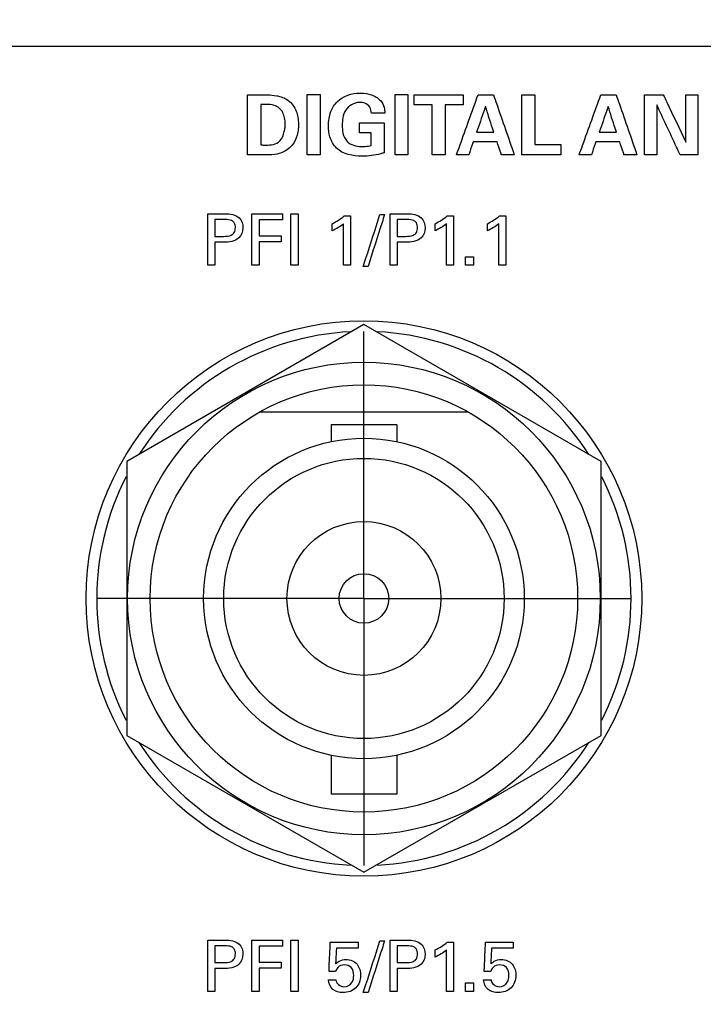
# Model space of a CAD drawing. Header units: inches. Extents: x 0 to 34, y 0 to 22.
# Tile 63 of 100: x 10.9 to 11.7, y 17.7 to 18.8. Entities that reach past the tile are written whole.
import ezdxf

# ---------------------------------------------------------------- set-up
doc = ezdxf.new("R2010")
doc.units = ezdxf.units.IN
doc.header["$LTSCALE"] = 1.87
doc.header["$MEASUREMENT"] = 0
doc.linetypes.add('CENTER', pattern=[0.6, 0.375, -0.075, 0.075, -0.075])
doc.layers.get('0').update_dxf_attribs({"linetype": 'CONTINUOUS'})
for name, color, linetype in [('DATUMCURVES', 7, 'CONTINUOUS'), ('DEFAULT_1', 7, 'CENTER'), ('DIMENSIONS', 7, 'CONTINUOUS')]:
    doc.layers.add(name, color=color, linetype=linetype)
doc.styles.get("Standard").update_dxf_attribs({"font": 'txt', "width": 0.8})
doc.dimstyles.new('DIMSTYLE_1', dxfattribs={"dimtxt": 0.125, "dimasz": 0.18, "dimexe": 0.18, "dimexo": 0.0625, "dimgap": 0.09, "dimtad": 0, "dimtih": 1, "dimtoh": 1, "dimdec": 3, "dimzin": 4, "dimdsep": 46, "dimtxsty": 'STANDARD', "dimblk": '_FILLED', "dimblk1": '_FILLED', "dimblk2": '_FILLED', "dimcen": 0.09, "dimadec": 0, "dimazin": 0, "dimtp": 0.001, "dimtm": 0.001, "dimtfac": 1, "dimtdec": 3, "dimtofl": 0, "dimtmove": 0, "dimatfit": 3, "dimldrblk": '_FILLED', "dimfxl": 1, "dimtolj": 1, "dimtzin": 4, "dimarcsym": 0})

# ---------------------------------------------------------------- blocks, each defined once
blk = doc.blocks.new('_FILLED')
at = {"color": 0, "linetype": 'BYBLOCK'}
blk.add_solid([(0, 0), (-1, 0.1736), (-1, -0.1736)], dxfattribs=at)
blk = doc.blocks.new('*D9')
at = {"layer": 'DIMENSIONS', "color": 2, "linetype": 'CONTINUOUS'}
for p, q in [((12.7516, 19.9293), (8.0757, 19.9293)), ((8.2007, 19.9293), (8.2007, 19.2399)), ((8.2007, 18.1473), (8.2007, 18.9899)), ((10.0541, 18.1473), (8.0757, 18.1473))]:
    blk.add_line(p, q, dxfattribs=at)
at = {"layer": 'DIMENSIONS', "color": 2, "linetype": 'CONTINUOUS', "xscale": 0.18, "yscale": 0.18, "zscale": 0.18}
for p, rotation in [((8.2007, 19.9293), 90), ((8.2007, 18.1473), 270)]:
    blk.add_blockref('_FILLED', p, dxfattribs=dict(at, rotation=rotation))
at = {"layer": 'DIMENSIONS', "color": 2, "linetype": 'CONTINUOUS', "width": 0.8}
for s, p in [('[', (8.3132, 19.0524)), (']', (8.9132, 19.0524)), ('4X ', (7.3882, 19.0524)), ('1.782', (7.6882, 19.0524)), ('45.26', (8.4132, 19.0524))]:
    blk.add_text(s, height=0.125, dxfattribs=at).set_placement(p)
blk = doc.blocks.new('*D19')
at = {"layer": 'DIMENSIONS', "color": 2, "linetype": 'CONTINUOUS'}
for p, q in [((13.0541, 18.5223), (13.0541, 20.6551)), ((14.3524, 17.6723), (14.3524, 20.6551)), ((13.0541, 20.5301), (12.3312, 20.5301)), ((14.3524, 20.5301), (14.7124, 20.5301))]:
    blk.add_line(p, q, dxfattribs=at)
at = {"layer": 'DIMENSIONS', "color": 2, "linetype": 'CONTINUOUS', "xscale": 0.18, "yscale": 0.18, "zscale": 0.18}
blk.add_blockref('_FILLED', (13.0541, 20.5301), dxfattribs=at)
at = {"layer": 'DIMENSIONS', "color": 2, "linetype": 'CONTINUOUS', "xscale": 0.18, "yscale": 0.18, "zscale": 0.18, "rotation": 180}
blk.add_blockref('_FILLED', (14.3524, 20.5301), dxfattribs=at)
at = {"layer": 'DIMENSIONS', "color": 2, "linetype": 'CONTINUOUS', "width": 0.8}
for s, p in [('1.298', (10.9437, 20.4676)), ('[', (11.5687, 20.4676)), ('32.98', (11.6687, 20.4676)), (']', (12.1687, 20.4676))]:
    blk.add_text(s, height=0.125, dxfattribs=at).set_placement(p)

msp = doc.modelspace()

# ---------------------------------------------------------------- linework, layer by layer
at = {"color": 7, "linetype": 'CONTINUOUS'}
for p, q in [((11.3041, 18.4678), (11.0266, 18.3075)), ((11.5816, 18.3075), (11.3041, 18.4678)), ((11.4264, 18.3653), (11.1817, 18.3653)), ((11.2656, 18.3506), (11.2656, 18.3308)), ((11.3426, 18.3506), (11.2656, 18.3506)), ((11.3426, 18.3506), (11.3426, 18.3308)), ((11.0266, 18.3075), (11.0266, 17.9871)), ((11.5816, 17.9871), (11.5816, 18.3075)), ((11.0266, 17.9871), (11.3041, 17.8269)), ((11.3041, 17.8269), (11.5816, 17.9871)), ((11.2656, 17.9638), (11.2656, 17.9181)), ((11.3426, 17.9638), (11.3426, 17.9181)), ((11.3426, 17.9181), (11.2656, 17.9181))]:
    msp.add_line(p, q, dxfattribs=at)
for radius in [0.325, 0.2765, 0.25, 0.1875, 0.164, 0.09, 0.029]:
    msp.add_circle((11.3041, 18.1473), radius, dxfattribs=at)
for start, end in [(92.8821, 147.3645), (32.6355, 87.1179), (152.8684, 207.1316), (332.8684, 27.1316), (212.6355, 267.1179), (272.8821, 327.3645)]:
    msp.add_arc((11.3041, 18.1473), 0.3125, start, end, dxfattribs=at)
at = {"layer": 'DATUMCURVES', "color": 40, "linetype": 'CONTINUOUS'}
for points, knots in [([(9.6655, 18.7938, 0.8645), (9.8614, 18.7938, 0.8645), (11.1147, 18.7938, 0.8645), (12.368, 18.7938, 0.8645), (13.4255, 18.7938, 0.8645)], [0, 0, 0, 0, 0.15625, 1, 1, 1, 1]), ([(11.2378, 18.737, 0.8645), (11.2386, 18.737, 0.8645), (11.2436, 18.737, 0.8645), (11.2487, 18.737, 0.8645), (11.2529, 18.737, 0.8645)], [0, 0, 0, 0, 0.15625, 1, 1, 1, 1]), ([(11.2378, 18.6666, 0.8645), (11.2378, 18.6702, 0.8645), (11.2378, 18.6937, 0.8645), (11.2378, 18.7172, 0.8645), (11.2378, 18.737, 0.8645)], [0, 0, 0, 0, 0.15625, 1, 1, 1, 1]), ([(11.2529, 18.737, 0.8645), (11.2529, 18.7334, 0.8645), (11.2529, 18.7099, 0.8645), (11.2529, 18.6864, 0.8645), (11.2529, 18.6666, 0.8645)], [0, 0, 0, 0, 0.15625, 1, 1, 1, 1]), ([(11.3019, 18.665, 0.8645), (11.2915, 18.665, 0.8645), (11.2736, 18.6681, 0.8645), (11.2637, 18.6867, 0.8645), (11.2621, 18.7017, 0.8645), (11.2641, 18.7166, 0.8645), (11.2748, 18.734, 0.8645), (11.2905, 18.7388, 0.8645), (11.3006, 18.7388, 0.8645), (11.3011, 18.7388, 0.8645)], [0, 0, 0, 0, 0.260057, 0.387063, 0.496267, 0.635151, 0.753393, 0.987594, 1, 1, 1, 1]), ([(11.3011, 18.7388, 0.8645), (11.3051, 18.7387, 0.8645), (11.3132, 18.7374, 0.8645), (11.3234, 18.7315, 0.8645), (11.3281, 18.7228, 0.8645), (11.3285, 18.7175, 0.8645), (11.3285, 18.7153, 0.8645)], [0, 0, 0, 0, 0.295696, 0.608584, 0.831329, 1, 1, 1, 1]), ([(11.3405, 18.737, 0.8645), (11.3413, 18.737, 0.8645), (11.3463, 18.737, 0.8645), (11.3513, 18.737, 0.8645), (11.3556, 18.737, 0.8645)], [0, 0, 0, 0, 0.15625, 1, 1, 1, 1]), ([(11.3405, 18.6666, 0.8645), (11.3405, 18.6702, 0.8645), (11.3405, 18.6937, 0.8645), (11.3405, 18.7172, 0.8645), (11.3405, 18.737, 0.8645)], [0, 0, 0, 0, 0.15625, 1, 1, 1, 1]), ([(11.3556, 18.737, 0.8645), (11.3556, 18.7334, 0.8645), (11.3556, 18.7099, 0.8645), (11.3556, 18.6864, 0.8645), (11.3556, 18.6666, 0.8645)], [0, 0, 0, 0, 0.15625, 1, 1, 1, 1]), ([(11.1681, 18.7366, 0.8645), (11.1693, 18.7366, 0.8645), (11.1771, 18.7366, 0.8645), (11.1848, 18.7366, 0.8645), (11.1914, 18.7366, 0.8645)], [0, 0, 0, 0, 0.15625, 1, 1, 1, 1]), ([(11.1681, 18.6666, 0.8645), (11.1681, 18.6702, 0.8645), (11.1681, 18.6936, 0.8645), (11.1681, 18.7169, 0.8645), (11.1681, 18.7366, 0.8645)], [0, 0, 0, 0, 0.15625, 1, 1, 1, 1]), ([(11.1893, 18.6779, 0.8645), (11.1923, 18.6779, 0.8645), (11.1982, 18.678, 0.8645), (11.2074, 18.6828, 0.8645), (11.2108, 18.6914, 0.8645), (11.2118, 18.6984, 0.8645), (11.2121, 18.7038, 0.8645), (11.2116, 18.7097, 0.8645), (11.2095, 18.7162, 0.8645), (11.2054, 18.7217, 0.8645), (11.1984, 18.725, 0.8645), (11.193, 18.7255, 0.8645), (11.1899, 18.7255, 0.8645)], [0, 0, 0, 0, 0.119606, 0.232275, 0.394077, 0.465135, 0.514555, 0.61106, 0.701014, 0.786244, 0.876131, 1, 1, 1, 1]), ([(11.1914, 18.7366, 0.8645), (11.1948, 18.7366, 0.8645), (11.2032, 18.736, 0.8645), (11.2167, 18.7315, 0.8645), (11.226, 18.7181, 0.8645), (11.2287, 18.6992, 0.8645), (11.224, 18.6773, 0.8645), (11.2053, 18.6664, 0.8645), (11.1942, 18.6666, 0.8645), (11.19, 18.6666, 0.8645)], [0, 0, 0, 0, 0.090513, 0.2197, 0.354926, 0.488235, 0.713385, 0.890009, 1, 1, 1, 1]), ([(11.2992, 18.7278, 0.8645), (11.2928, 18.7278, 0.8645), (11.2826, 18.7221, 0.8645), (11.2792, 18.71, 0.8645), (11.2784, 18.7009, 0.8645), (11.2792, 18.6913, 0.8645), (11.2844, 18.6791, 0.8645), (11.2952, 18.6762, 0.8645), (11.301, 18.6762, 0.8645)], [0, 0, 0, 0, 0.255614, 0.378775, 0.496147, 0.61915, 0.764554, 1, 1, 1, 1]), ([(11.3129, 18.7153, 0.8645), (11.3127, 18.7177, 0.8645), (11.3118, 18.7228, 0.8645), (11.3057, 18.7273, 0.8645), (11.3012, 18.7278, 0.8645), (11.2992, 18.7278, 0.8645)], [0, 0, 0, 0, 0.354884, 0.705524, 1, 1, 1, 1]), ([(11.363, 18.7368, 0.8645), (11.366, 18.7368, 0.8645), (11.385, 18.7368, 0.8645), (11.404, 18.7368, 0.8645), (11.42, 18.7368, 0.8645)], [0, 0, 0, 0, 0.15625, 1, 1, 1, 1]), ([(11.4123, 18.6666, 0.8645), (11.4137, 18.6702, 0.8645), (11.4221, 18.6936, 0.8645), (11.4306, 18.7171, 0.8645), (11.4377, 18.7368, 0.8645)], [0, 0, 0, 0, 0.15625, 1, 1, 1, 1]), ([(11.4377, 18.7368, 0.8645), (11.4386, 18.7368, 0.8645), (11.4446, 18.7368, 0.8645), (11.4506, 18.7368, 0.8645), (11.4556, 18.7368, 0.8645)], [0, 0, 0, 0, 0.15625, 1, 1, 1, 1]), ([(11.4556, 18.7368, 0.8645), (11.4569, 18.7332, 0.8645), (11.465, 18.7098, 0.8645), (11.4731, 18.6863, 0.8645), (11.48, 18.6666, 0.8645)], [0, 0, 0, 0, 0.15625, 1, 1, 1, 1]), ([(11.4887, 18.7367, 0.8645), (11.4895, 18.7367, 0.8645), (11.4947, 18.7367, 0.8645), (11.4998, 18.7367, 0.8645), (11.5041, 18.7367, 0.8645)], [0, 0, 0, 0, 0.15625, 1, 1, 1, 1]), ([(11.4887, 18.6666, 0.8645), (11.4887, 18.6702, 0.8645), (11.4887, 18.6936, 0.8645), (11.4887, 18.717, 0.8645), (11.4887, 18.7367, 0.8645)], [0, 0, 0, 0, 0.15625, 1, 1, 1, 1]), ([(11.5041, 18.7367, 0.8645), (11.5041, 18.7337, 0.8645), (11.5041, 18.7143, 0.8645), (11.5041, 18.6949, 0.8645), (11.5041, 18.6785, 0.8645)], [0, 0, 0, 0, 0.15625, 1, 1, 1, 1]), ([(11.5558, 18.6666, 0.8645), (11.5572, 18.6702, 0.8645), (11.5656, 18.6936, 0.8645), (11.5741, 18.7171, 0.8645), (11.5812, 18.7368, 0.8645)], [0, 0, 0, 0, 0.15625, 1, 1, 1, 1]), ([(11.5812, 18.7368, 0.8645), (11.5821, 18.7368, 0.8645), (11.5881, 18.7368, 0.8645), (11.5941, 18.7368, 0.8645), (11.5991, 18.7368, 0.8645)], [0, 0, 0, 0, 0.15625, 1, 1, 1, 1]), ([(11.5991, 18.7368, 0.8645), (11.6004, 18.7332, 0.8645), (11.6085, 18.7098, 0.8645), (11.6166, 18.6863, 0.8645), (11.6235, 18.6666, 0.8645)], [0, 0, 0, 0, 0.15625, 1, 1, 1, 1]), ([(11.6325, 18.7368, 0.8645), (11.6337, 18.7368, 0.8645), (11.6409, 18.7368, 0.8645), (11.6482, 18.7368, 0.8645), (11.6543, 18.7368, 0.8645)], [0, 0, 0, 0, 0.15625, 1, 1, 1, 1]), ([(11.6325, 18.6666, 0.8645), (11.6325, 18.6702, 0.8645), (11.6325, 18.6936, 0.8645), (11.6325, 18.7171, 0.8645), (11.6325, 18.7368, 0.8645)], [0, 0, 0, 0, 0.15625, 1, 1, 1, 1]), ([(11.6543, 18.7368, 0.8645), (11.6557, 18.734, 0.8645), (11.6645, 18.7155, 0.8645), (11.6733, 18.6971, 0.8645), (11.6807, 18.6815, 0.8645)], [0, 0, 0, 0, 0.15625, 1, 1, 1, 1]), ([(11.6807, 18.6815, 0.8645), (11.6807, 18.6844, 0.8645), (11.6807, 18.7028, 0.8645), (11.6807, 18.7213, 0.8645), (11.6807, 18.7368, 0.8645)], [0, 0, 0, 0, 0.15625, 1, 1, 1, 1]), ([(11.6947, 18.7368, 0.8645), (11.6947, 18.7332, 0.8645), (11.6947, 18.7098, 0.8645), (11.6947, 18.6863, 0.8645), (11.6947, 18.6666, 0.8645)], [0, 0, 0, 0, 0.15625, 1, 1, 1, 1]), ([(11.1834, 18.7253, 0.8645), (11.1834, 18.7228, 0.8645), (11.1834, 18.7071, 0.8645), (11.1834, 18.6914, 0.8645), (11.1834, 18.6781, 0.8645)], [0, 0, 0, 0, 0.15625, 1, 1, 1, 1]), ([(11.3285, 18.7153, 0.8645), (11.3277, 18.7153, 0.8645), (11.3225, 18.7153, 0.8645), (11.3173, 18.7153, 0.8645), (11.3129, 18.7153, 0.8645)], [0, 0, 0, 0, 0.15625, 1, 1, 1, 1]), ([(11.3839, 18.7252, 0.8645), (11.3829, 18.7252, 0.8645), (11.3759, 18.7252, 0.8645), (11.3689, 18.7252, 0.8645), (11.363, 18.7252, 0.8645)], [0, 0, 0, 0, 0.15625, 1, 1, 1, 1]), ([(11.3839, 18.6666, 0.8645), (11.3839, 18.6696, 0.8645), (11.3839, 18.6891, 0.8645), (11.3839, 18.7087, 0.8645), (11.3839, 18.7252, 0.8645)], [0, 0, 0, 0, 0.15625, 1, 1, 1, 1]), ([(11.42, 18.7252, 0.8645), (11.4189, 18.7252, 0.8645), (11.412, 18.7252, 0.8645), (11.405, 18.7252, 0.8645), (11.3991, 18.7252, 0.8645)], [0, 0, 0, 0, 0.15625, 1, 1, 1, 1]), ([(11.3991, 18.7252, 0.8645), (11.3991, 18.7221, 0.8645), (11.3991, 18.7026, 0.8645), (11.3991, 18.683, 0.8645), (11.3991, 18.6666, 0.8645)], [0, 0, 0, 0, 0.15625, 1, 1, 1, 1]), ([(11.4463, 18.723, 0.8645), (11.4457, 18.7215, 0.8645), (11.4423, 18.7115, 0.8645), (11.4388, 18.7015, 0.8645), (11.4359, 18.6931, 0.8645)], [0, 0, 0, 0, 0.15625, 1, 1, 1, 1]), ([(11.456, 18.6931, 0.8645), (11.4555, 18.6947, 0.8645), (11.4522, 18.7046, 0.8645), (11.449, 18.7146, 0.8645), (11.4463, 18.723, 0.8645)], [0, 0, 0, 0, 0.15625, 1, 1, 1, 1]), ([(11.5898, 18.723, 0.8645), (11.5892, 18.7215, 0.8645), (11.5858, 18.7115, 0.8645), (11.5823, 18.7015, 0.8645), (11.5794, 18.6931, 0.8645)], [0, 0, 0, 0, 0.15625, 1, 1, 1, 1]), ([(11.5995, 18.6931, 0.8645), (11.599, 18.6947, 0.8645), (11.5957, 18.7046, 0.8645), (11.5925, 18.7146, 0.8645), (11.5898, 18.723, 0.8645)], [0, 0, 0, 0, 0.15625, 1, 1, 1, 1]), ([(11.674, 18.6666, 0.8645), (11.6725, 18.6696, 0.8645), (11.6635, 18.689, 0.8645), (11.6544, 18.7085, 0.8645), (11.6467, 18.7249, 0.8645)], [0, 0, 0, 0, 0.15625, 1, 1, 1, 1]), ([(11.6467, 18.7249, 0.8645), (11.6467, 18.7218, 0.8645), (11.6467, 18.7024, 0.8645), (11.6467, 18.683, 0.8645), (11.6467, 18.6666, 0.8645)], [0, 0, 0, 0, 0.15625, 1, 1, 1, 1]), ([(11.2989, 18.704, 0.8645), (11.3004, 18.704, 0.8645), (11.3099, 18.704, 0.8645), (11.3195, 18.704, 0.8645), (11.3276, 18.704, 0.8645)], [0, 0, 0, 0, 0.15625, 1, 1, 1, 1]), ([(11.3276, 18.704, 0.8645), (11.3276, 18.7022, 0.8645), (11.3276, 18.6905, 0.8645), (11.3276, 18.6788, 0.8645), (11.3276, 18.6689, 0.8645)], [0, 0, 0, 0, 0.15625, 1, 1, 1, 1]), ([(11.3125, 18.6775, 0.8645), (11.3125, 18.6783, 0.8645), (11.3125, 18.6832, 0.8645), (11.3125, 18.6882, 0.8645), (11.3125, 18.6923, 0.8645)], [0, 0, 0, 0, 0.15625, 1, 1, 1, 1]), ([(11.4359, 18.6931, 0.8645), (11.4369, 18.6931, 0.8645), (11.4436, 18.6931, 0.8645), (11.4503, 18.6931, 0.8645), (11.456, 18.6931, 0.8645)], [0, 0, 0, 0, 0.15625, 1, 1, 1, 1]), ([(11.5794, 18.6931, 0.8645), (11.5804, 18.6931, 0.8645), (11.5871, 18.6931, 0.8645), (11.5938, 18.6931, 0.8645), (11.5995, 18.6931, 0.8645)], [0, 0, 0, 0, 0.15625, 1, 1, 1, 1]), ([(11.432, 18.6817, 0.8645), (11.4317, 18.6809, 0.8645), (11.4299, 18.6759, 0.8645), (11.4282, 18.6708, 0.8645), (11.4267, 18.6666, 0.8645)], [0, 0, 0, 0, 0.15625, 1, 1, 1, 1]), ([(11.4598, 18.6817, 0.8645), (11.4583, 18.6817, 0.8645), (11.4491, 18.6817, 0.8645), (11.4398, 18.6817, 0.8645), (11.432, 18.6817, 0.8645)], [0, 0, 0, 0, 0.15625, 1, 1, 1, 1]), ([(11.4648, 18.6666, 0.8645), (11.4646, 18.6673, 0.8645), (11.4629, 18.6724, 0.8645), (11.4612, 18.6774, 0.8645), (11.4598, 18.6817, 0.8645)], [0, 0, 0, 0, 0.15625, 1, 1, 1, 1]), ([(11.5755, 18.6817, 0.8645), (11.5752, 18.6809, 0.8645), (11.5735, 18.6759, 0.8645), (11.5717, 18.6708, 0.8645), (11.5702, 18.6666, 0.8645)], [0, 0, 0, 0, 0.15625, 1, 1, 1, 1]), ([(11.6033, 18.6817, 0.8645), (11.6018, 18.6817, 0.8645), (11.5926, 18.6817, 0.8645), (11.5833, 18.6817, 0.8645), (11.5755, 18.6817, 0.8645)], [0, 0, 0, 0, 0.15625, 1, 1, 1, 1]), ([(11.6083, 18.6666, 0.8645), (11.6081, 18.6673, 0.8645), (11.6064, 18.6724, 0.8645), (11.6047, 18.6774, 0.8645), (11.6033, 18.6817, 0.8645)], [0, 0, 0, 0, 0.15625, 1, 1, 1, 1]), ([(11.301, 18.6762, 0.8645), (11.3026, 18.6762, 0.8645), (11.3064, 18.6762, 0.8645), (11.3103, 18.6769, 0.8645), (11.3125, 18.6775, 0.8645)], [0, 0, 0, 0, 0.400584, 1, 1, 1, 1]), ([(11.3276, 18.6689, 0.8645), (11.3263, 18.6685, 0.8645), (11.318, 18.6658, 0.8645), (11.3092, 18.665, 0.8645), (11.3019, 18.665, 0.8645)], [0, 0, 0, 0, 0.156221, 1, 1, 1, 1]), ([(11.5041, 18.6785, 0.8645), (11.5057, 18.6785, 0.8645), (11.5157, 18.6785, 0.8645), (11.5258, 18.6785, 0.8645), (11.5343, 18.6785, 0.8645)], [0, 0, 0, 0, 0.15625, 1, 1, 1, 1]), ([(11.19, 18.6666, 0.8645), (11.1889, 18.6666, 0.8645), (11.1816, 18.6666, 0.8645), (11.1743, 18.6666, 0.8645), (11.1681, 18.6666, 0.8645)], [0, 0, 0, 0, 0.15625, 1, 1, 1, 1]), ([(11.2529, 18.6666, 0.8645), (11.2521, 18.6666, 0.8645), (11.2471, 18.6666, 0.8645), (11.2421, 18.6666, 0.8645), (11.2378, 18.6666, 0.8645)], [0, 0, 0, 0, 0.15625, 1, 1, 1, 1]), ([(11.3556, 18.6666, 0.8645), (11.3548, 18.6666, 0.8645), (11.3497, 18.6666, 0.8645), (11.3447, 18.6666, 0.8645), (11.3405, 18.6666, 0.8645)], [0, 0, 0, 0, 0.15625, 1, 1, 1, 1]), ([(11.3991, 18.6666, 0.8645), (11.3983, 18.6666, 0.8645), (11.3933, 18.6666, 0.8645), (11.3882, 18.6666, 0.8645), (11.3839, 18.6666, 0.8645)], [0, 0, 0, 0, 0.15625, 1, 1, 1, 1]), ([(11.4267, 18.6666, 0.8645), (11.426, 18.6666, 0.8645), (11.4212, 18.6666, 0.8645), (11.4164, 18.6666, 0.8645), (11.4123, 18.6666, 0.8645)], [0, 0, 0, 0, 0.15625, 1, 1, 1, 1]), ([(11.48, 18.6666, 0.8645), (11.4792, 18.6666, 0.8645), (11.4742, 18.6666, 0.8645), (11.4691, 18.6666, 0.8645), (11.4648, 18.6666, 0.8645)], [0, 0, 0, 0, 0.15625, 1, 1, 1, 1]), ([(11.5343, 18.6666, 0.8645), (11.5319, 18.6666, 0.8645), (11.5167, 18.6666, 0.8645), (11.5015, 18.6666, 0.8645), (11.4887, 18.6666, 0.8645)], [0, 0, 0, 0, 0.15625, 1, 1, 1, 1]), ([(11.5702, 18.6666, 0.8645), (11.5695, 18.6666, 0.8645), (11.5647, 18.6666, 0.8645), (11.5599, 18.6666, 0.8645), (11.5558, 18.6666, 0.8645)], [0, 0, 0, 0, 0.15625, 1, 1, 1, 1]), ([(11.6235, 18.6666, 0.8645), (11.6227, 18.6666, 0.8645), (11.6177, 18.6666, 0.8645), (11.6126, 18.6666, 0.8645), (11.6083, 18.6666, 0.8645)], [0, 0, 0, 0, 0.15625, 1, 1, 1, 1]), ([(11.6467, 18.6666, 0.8645), (11.646, 18.6666, 0.8645), (11.6413, 18.6666, 0.8645), (11.6365, 18.6666, 0.8645), (11.6325, 18.6666, 0.8645)], [0, 0, 0, 0, 0.15625, 1, 1, 1, 1]), ([(11.6947, 18.6666, 0.8645), (11.6936, 18.6666, 0.8645), (11.6867, 18.6666, 0.8645), (11.6798, 18.6666, 0.8645), (11.674, 18.6666, 0.8645)], [0, 0, 0, 0, 0.15625, 1, 1, 1, 1]), ([(11.1216, 18.5975, 0.8645), (11.1226, 18.5975, 0.8645), (11.1294, 18.5975, 0.8645), (11.1361, 18.5975, 0.8645), (11.1418, 18.5975, 0.8645)], [0, 0, 0, 0, 0.15625, 1, 1, 1, 1]), ([(11.1216, 18.5373, 0.8645), (11.1216, 18.5405, 0.8645), (11.1216, 18.5605, 0.8645), (11.1216, 18.5806, 0.8645), (11.1216, 18.5975, 0.8645)], [0, 0, 0, 0, 0.15625, 1, 1, 1, 1]), ([(11.1299, 18.5907, 0.8645), (11.1299, 18.5897, 0.8645), (11.1299, 18.5832, 0.8645), (11.1299, 18.5766, 0.8645), (11.1299, 18.5711, 0.8645)], [0, 0, 0, 0, 0.15625, 1, 1, 1, 1]), ([(11.1418, 18.5975, 0.8645), (11.1475, 18.5975, 0.8645), (11.159, 18.5959, 0.8645), (11.1642, 18.5809, 0.8645), (11.1583, 18.5655, 0.8645), (11.146, 18.5641, 0.8645), (11.1397, 18.5641, 0.8645)], [0, 0, 0, 0, 0.279895, 0.48385, 0.691122, 1, 1, 1, 1]), ([(11.1398, 18.5711, 0.8645), (11.1429, 18.5711, 0.8645), (11.1478, 18.5711, 0.8645), (11.1531, 18.5756, 0.8645), (11.1541, 18.5812, 0.8645), (11.1532, 18.5867, 0.8645), (11.1485, 18.5907, 0.8645), (11.1442, 18.5907, 0.8645), (11.1416, 18.5907, 0.8645)], [0, 0, 0, 0, 0.244769, 0.369269, 0.527844, 0.677836, 0.791049, 1, 1, 1, 1]), ([(11.1731, 18.5975, 0.8645), (11.175, 18.5975, 0.8645), (11.1869, 18.5975, 0.8645), (11.1989, 18.5975, 0.8645), (11.2089, 18.5975, 0.8645)], [0, 0, 0, 0, 0.15625, 1, 1, 1, 1]), ([(11.1731, 18.5373, 0.8645), (11.1731, 18.5405, 0.8645), (11.1731, 18.5605, 0.8645), (11.1731, 18.5806, 0.8645), (11.1731, 18.5975, 0.8645)], [0, 0, 0, 0, 0.15625, 1, 1, 1, 1]), ([(11.2089, 18.5904, 0.8645), (11.2075, 18.5904, 0.8645), (11.1984, 18.5904, 0.8645), (11.1893, 18.5904, 0.8645), (11.1816, 18.5904, 0.8645)], [0, 0, 0, 0, 0.15625, 1, 1, 1, 1]), ([(11.1816, 18.5904, 0.8645), (11.1816, 18.5894, 0.8645), (11.1816, 18.5832, 0.8645), (11.1816, 18.5769, 0.8645), (11.1816, 18.5717, 0.8645)], [0, 0, 0, 0, 0.15625, 1, 1, 1, 1]), ([(11.2188, 18.5373, 0.8645), (11.2188, 18.5405, 0.8645), (11.2188, 18.5605, 0.8645), (11.2188, 18.5806, 0.8645), (11.2188, 18.5975, 0.8645)], [0, 0, 0, 0, 0.15625, 1, 1, 1, 1]), ([(11.2272, 18.5975, 0.8645), (11.2272, 18.5944, 0.8645), (11.2272, 18.5743, 0.8645), (11.2272, 18.5542, 0.8645), (11.2272, 18.5373, 0.8645)], [0, 0, 0, 0, 0.15625, 1, 1, 1, 1]), ([(11.2884, 18.595, 0.8645), (11.2884, 18.592, 0.8645), (11.2884, 18.5728, 0.8645), (11.2884, 18.5535, 0.8645), (11.2884, 18.5373, 0.8645)], [0, 0, 0, 0, 0.15625, 1, 1, 1, 1]), ([(11.3034, 18.536, 0.8645), (11.3044, 18.5391, 0.8645), (11.3109, 18.5594, 0.8645), (11.3174, 18.5796, 0.8645), (11.3229, 18.5967, 0.8645)], [0, 0, 0, 0, 0.15625, 1, 1, 1, 1]), ([(11.3283, 18.5967, 0.8645), (11.3273, 18.5936, 0.8645), (11.3209, 18.5733, 0.8645), (11.3144, 18.5531, 0.8645), (11.3089, 18.536, 0.8645)], [0, 0, 0, 0, 0.15625, 1, 1, 1, 1]), ([(11.3347, 18.5975, 0.8645), (11.3357, 18.5975, 0.8645), (11.3425, 18.5975, 0.8645), (11.3492, 18.5975, 0.8645), (11.3548, 18.5975, 0.8645)], [0, 0, 0, 0, 0.15625, 1, 1, 1, 1]), ([(11.3347, 18.5373, 0.8645), (11.3347, 18.5405, 0.8645), (11.3347, 18.5605, 0.8645), (11.3347, 18.5806, 0.8645), (11.3347, 18.5975, 0.8645)], [0, 0, 0, 0, 0.15625, 1, 1, 1, 1]), ([(11.343, 18.5907, 0.8645), (11.343, 18.5897, 0.8645), (11.343, 18.5832, 0.8645), (11.343, 18.5766, 0.8645), (11.343, 18.5711, 0.8645)], [0, 0, 0, 0, 0.15625, 1, 1, 1, 1]), ([(11.3548, 18.5975, 0.8645), (11.3605, 18.5975, 0.8645), (11.3721, 18.5959, 0.8645), (11.3773, 18.5809, 0.8645), (11.3714, 18.5655, 0.8645), (11.3591, 18.5641, 0.8645), (11.3528, 18.5641, 0.8645)], [0, 0, 0, 0, 0.279895, 0.48385, 0.691122, 1, 1, 1, 1]), ([(11.3529, 18.5711, 0.8645), (11.356, 18.5711, 0.8645), (11.3609, 18.5711, 0.8645), (11.3662, 18.5756, 0.8645), (11.3672, 18.5812, 0.8645), (11.3663, 18.5867, 0.8645), (11.3615, 18.5907, 0.8645), (11.3573, 18.5907, 0.8645), (11.3547, 18.5907, 0.8645)], [0, 0, 0, 0, 0.244769, 0.369269, 0.527844, 0.677836, 0.791049, 1, 1, 1, 1]), ([(11.4088, 18.595, 0.8645), (11.4088, 18.592, 0.8645), (11.4088, 18.5728, 0.8645), (11.4088, 18.5535, 0.8645), (11.4088, 18.5373, 0.8645)], [0, 0, 0, 0, 0.15625, 1, 1, 1, 1]), ([(11.47, 18.595, 0.8645), (11.47, 18.592, 0.8645), (11.47, 18.5728, 0.8645), (11.47, 18.5535, 0.8645), (11.47, 18.5373, 0.8645)], [0, 0, 0, 0, 0.15625, 1, 1, 1, 1]), ([(11.2804, 18.5373, 0.8645), (11.2804, 18.5399, 0.8645), (11.2804, 18.556, 0.8645), (11.2804, 18.5722, 0.8645), (11.2804, 18.5859, 0.8645)], [0, 0, 0, 0, 0.15625, 1, 1, 1, 1]), ([(11.4008, 18.5373, 0.8645), (11.4008, 18.5399, 0.8645), (11.4008, 18.556, 0.8645), (11.4008, 18.5722, 0.8645), (11.4008, 18.5859, 0.8645)], [0, 0, 0, 0, 0.15625, 1, 1, 1, 1]), ([(11.462, 18.5373, 0.8645), (11.462, 18.5399, 0.8645), (11.462, 18.556, 0.8645), (11.462, 18.5722, 0.8645), (11.462, 18.5859, 0.8645)], [0, 0, 0, 0, 0.15625, 1, 1, 1, 1]), ([(11.1816, 18.5717, 0.8645), (11.1829, 18.5717, 0.8645), (11.1915, 18.5717, 0.8645), (11.2001, 18.5717, 0.8645), (11.2074, 18.5717, 0.8645)], [0, 0, 0, 0, 0.15625, 1, 1, 1, 1]), ([(11.2074, 18.5646, 0.8645), (11.206, 18.5646, 0.8645), (11.1974, 18.5646, 0.8645), (11.1888, 18.5646, 0.8645), (11.1816, 18.5646, 0.8645)], [0, 0, 0, 0, 0.15625, 1, 1, 1, 1]), ([(11.1816, 18.5646, 0.8645), (11.1816, 18.5632, 0.8645), (11.1816, 18.5541, 0.8645), (11.1816, 18.545, 0.8645), (11.1816, 18.5373, 0.8645)], [0, 0, 0, 0, 0.15625, 1, 1, 1, 1]), ([(11.1299, 18.5641, 0.8645), (11.1299, 18.5627, 0.8645), (11.1299, 18.5538, 0.8645), (11.1299, 18.5448, 0.8645), (11.1299, 18.5373, 0.8645)], [0, 0, 0, 0, 0.15625, 1, 1, 1, 1]), ([(11.343, 18.5641, 0.8645), (11.343, 18.5627, 0.8645), (11.343, 18.5538, 0.8645), (11.343, 18.5448, 0.8645), (11.343, 18.5373, 0.8645)], [0, 0, 0, 0, 0.15625, 1, 1, 1, 1]), ([(11.1216, 17.7475, 0.8645), (11.1226, 17.7475, 0.8645), (11.1294, 17.7475, 0.8645), (11.1361, 17.7475, 0.8645), (11.1418, 17.7475, 0.8645)], [0, 0, 0, 0, 0.15625, 1, 1, 1, 1]), ([(11.1216, 17.6873, 0.8645), (11.1216, 17.6905, 0.8645), (11.1216, 17.7105, 0.8645), (11.1216, 17.7306, 0.8645), (11.1216, 17.7475, 0.8645)], [0, 0, 0, 0, 0.15625, 1, 1, 1, 1]), ([(11.1418, 17.7475, 0.8645), (11.1475, 17.7475, 0.8645), (11.159, 17.7459, 0.8645), (11.1642, 17.7309, 0.8645), (11.1583, 17.7155, 0.8645), (11.146, 17.7141, 0.8645), (11.1397, 17.7141, 0.8645)], [0, 0, 0, 0, 0.279883, 0.483931, 0.691108, 1, 1, 1, 1]), ([(11.1731, 17.7475, 0.8645), (11.175, 17.7475, 0.8645), (11.1869, 17.7475, 0.8645), (11.1989, 17.7475, 0.8645), (11.2089, 17.7475, 0.8645)], [0, 0, 0, 0, 0.15625, 1, 1, 1, 1]), ([(11.1731, 17.6873, 0.8645), (11.1731, 17.6905, 0.8645), (11.1731, 17.7105, 0.8645), (11.1731, 17.7306, 0.8645), (11.1731, 17.7475, 0.8645)], [0, 0, 0, 0, 0.15625, 1, 1, 1, 1]), ([(11.2188, 17.6873, 0.8645), (11.2188, 17.6905, 0.8645), (11.2188, 17.7105, 0.8645), (11.2188, 17.7306, 0.8645), (11.2188, 17.7475, 0.8645)], [0, 0, 0, 0, 0.15625, 1, 1, 1, 1]), ([(11.2272, 17.7475, 0.8645), (11.2272, 17.7444, 0.8645), (11.2272, 17.7243, 0.8645), (11.2272, 17.7042, 0.8645), (11.2272, 17.6873, 0.8645)], [0, 0, 0, 0, 0.15625, 1, 1, 1, 1]), ([(11.3034, 17.686, 0.8645), (11.3044, 17.6892, 0.8645), (11.3109, 17.7094, 0.8645), (11.3174, 17.7297, 0.8645), (11.3229, 17.7467, 0.8645)], [0, 0, 0, 0, 0.15625, 1, 1, 1, 1]), ([(11.3283, 17.7467, 0.8645), (11.3273, 17.7436, 0.8645), (11.3209, 17.7233, 0.8645), (11.3144, 17.7031, 0.8645), (11.3089, 17.686, 0.8645)], [0, 0, 0, 0, 0.15625, 1, 1, 1, 1]), ([(11.3347, 17.7475, 0.8645), (11.3357, 17.7475, 0.8645), (11.3425, 17.7475, 0.8645), (11.3492, 17.7475, 0.8645), (11.3548, 17.7475, 0.8645)], [0, 0, 0, 0, 0.15625, 1, 1, 1, 1]), ([(11.3347, 17.6873, 0.8645), (11.3347, 17.6905, 0.8645), (11.3347, 17.7105, 0.8645), (11.3347, 17.7306, 0.8645), (11.3347, 17.7475, 0.8645)], [0, 0, 0, 0, 0.15625, 1, 1, 1, 1]), ([(11.3548, 17.7475, 0.8645), (11.3605, 17.7475, 0.8645), (11.3721, 17.7459, 0.8645), (11.3773, 17.7309, 0.8645), (11.3714, 17.7155, 0.8645), (11.3591, 17.7141, 0.8645), (11.3528, 17.7141, 0.8645)], [0, 0, 0, 0, 0.279883, 0.483931, 0.691108, 1, 1, 1, 1]), ([(11.1299, 17.7407, 0.8645), (11.1299, 17.7397, 0.8645), (11.1299, 17.7332, 0.8645), (11.1299, 17.7266, 0.8645), (11.1299, 17.7211, 0.8645)], [0, 0, 0, 0, 0.15625, 1, 1, 1, 1]), ([(11.1398, 17.7211, 0.8645), (11.1429, 17.7211, 0.8645), (11.1478, 17.7211, 0.8645), (11.1531, 17.7256, 0.8645), (11.1541, 17.7312, 0.8645), (11.1532, 17.7367, 0.8645), (11.1485, 17.7407, 0.8645), (11.1442, 17.7407, 0.8645), (11.1416, 17.7407, 0.8645)], [0, 0, 0, 0, 0.244769, 0.369269, 0.527844, 0.677836, 0.791049, 1, 1, 1, 1]), ([(11.2089, 17.7404, 0.8645), (11.2075, 17.7404, 0.8645), (11.1984, 17.7404, 0.8645), (11.1893, 17.7404, 0.8645), (11.1816, 17.7404, 0.8645)], [0, 0, 0, 0, 0.15625, 1, 1, 1, 1]), ([(11.1816, 17.7404, 0.8645), (11.1816, 17.7394, 0.8645), (11.1816, 17.7332, 0.8645), (11.1816, 17.7269, 0.8645), (11.1816, 17.7217, 0.8645)], [0, 0, 0, 0, 0.15625, 1, 1, 1, 1]), ([(11.2633, 17.7107, 0.8645), (11.2633, 17.7124, 0.8645), (11.2638, 17.7239, 0.8645), (11.2643, 17.7353, 0.8645), (11.2648, 17.745, 0.8645)], [0, 0, 0, 0, 0.15625, 1, 1, 1, 1]), ([(11.2648, 17.745, 0.8645), (11.2665, 17.745, 0.8645), (11.2773, 17.745, 0.8645), (11.2881, 17.745, 0.8645), (11.2972, 17.745, 0.8645)], [0, 0, 0, 0, 0.15625, 1, 1, 1, 1]), ([(11.2719, 17.7382, 0.8645), (11.2719, 17.7373, 0.8645), (11.2715, 17.731, 0.8645), (11.2712, 17.7248, 0.8645), (11.2708, 17.7196, 0.8645)], [0, 0, 0, 0, 0.15625, 1, 1, 1, 1]), ([(11.2972, 17.7382, 0.8645), (11.2959, 17.7382, 0.8645), (11.2874, 17.7382, 0.8645), (11.279, 17.7382, 0.8645), (11.2719, 17.7382, 0.8645)], [0, 0, 0, 0, 0.15625, 1, 1, 1, 1]), ([(11.343, 17.7407, 0.8645), (11.343, 17.7397, 0.8645), (11.343, 17.7332, 0.8645), (11.343, 17.7266, 0.8645), (11.343, 17.7211, 0.8645)], [0, 0, 0, 0, 0.15625, 1, 1, 1, 1]), ([(11.3529, 17.7211, 0.8645), (11.356, 17.7211, 0.8645), (11.3609, 17.7211, 0.8645), (11.3662, 17.7256, 0.8645), (11.3672, 17.7312, 0.8645), (11.3663, 17.7367, 0.8645), (11.3615, 17.7407, 0.8645), (11.3573, 17.7407, 0.8645), (11.3547, 17.7407, 0.8645)], [0, 0, 0, 0, 0.244769, 0.369269, 0.527844, 0.677836, 0.791049, 1, 1, 1, 1]), ([(11.4008, 17.6873, 0.8645), (11.4008, 17.6898, 0.8645), (11.4008, 17.706, 0.8645), (11.4008, 17.7222, 0.8645), (11.4008, 17.7359, 0.8645)], [0, 0, 0, 0, 0.15625, 1, 1, 1, 1]), ([(11.4088, 17.745, 0.8645), (11.4088, 17.742, 0.8645), (11.4088, 17.7228, 0.8645), (11.4088, 17.7035, 0.8645), (11.4088, 17.6873, 0.8645)], [0, 0, 0, 0, 0.15625, 1, 1, 1, 1]), ([(11.4448, 17.7107, 0.8645), (11.4449, 17.7124, 0.8645), (11.4454, 17.7239, 0.8645), (11.4459, 17.7353, 0.8645), (11.4464, 17.745, 0.8645)], [0, 0, 0, 0, 0.15625, 1, 1, 1, 1]), ([(11.4464, 17.745, 0.8645), (11.448, 17.745, 0.8645), (11.4588, 17.745, 0.8645), (11.4696, 17.745, 0.8645), (11.4788, 17.745, 0.8645)], [0, 0, 0, 0, 0.15625, 1, 1, 1, 1]), ([(11.4535, 17.7382, 0.8645), (11.4535, 17.7373, 0.8645), (11.4531, 17.731, 0.8645), (11.4527, 17.7248, 0.8645), (11.4524, 17.7196, 0.8645)], [0, 0, 0, 0, 0.15625, 1, 1, 1, 1]), ([(11.4788, 17.7382, 0.8645), (11.4775, 17.7382, 0.8645), (11.469, 17.7382, 0.8645), (11.4606, 17.7382, 0.8645), (11.4535, 17.7382, 0.8645)], [0, 0, 0, 0, 0.15625, 1, 1, 1, 1]), ([(11.2708, 17.7196, 0.8645), (11.2721, 17.7208, 0.8645), (11.2756, 17.7238, 0.8645), (11.2829, 17.7255, 0.8645), (11.2906, 17.724, 0.8645), (11.2983, 17.7179, 0.8645), (11.3019, 17.7054, 0.8645), (11.2983, 17.6953, 0.8645), (11.2947, 17.6917, 0.8645)], [0, 0, 0, 0, 0.093555, 0.236771, 0.371911, 0.491187, 0.733626, 1, 1, 1, 1]), ([(11.4524, 17.7196, 0.8645), (11.4537, 17.7208, 0.8645), (11.4572, 17.7238, 0.8645), (11.4645, 17.7255, 0.8645), (11.4721, 17.724, 0.8645), (11.4799, 17.7179, 0.8645), (11.4835, 17.7054, 0.8645), (11.4799, 17.6953, 0.8645), (11.4763, 17.6917, 0.8645)], [0, 0, 0, 0, 0.093535, 0.236815, 0.371934, 0.491185, 0.733623, 1, 1, 1, 1]), ([(11.1299, 17.7141, 0.8645), (11.1299, 17.7127, 0.8645), (11.1299, 17.7038, 0.8645), (11.1299, 17.6948, 0.8645), (11.1299, 17.6873, 0.8645)], [0, 0, 0, 0, 0.15625, 1, 1, 1, 1]), ([(11.1816, 17.7217, 0.8645), (11.1829, 17.7217, 0.8645), (11.1915, 17.7217, 0.8645), (11.2001, 17.7217, 0.8645), (11.2074, 17.7217, 0.8645)], [0, 0, 0, 0, 0.15625, 1, 1, 1, 1]), ([(11.2074, 17.7147, 0.8645), (11.206, 17.7147, 0.8645), (11.1974, 17.7147, 0.8645), (11.1888, 17.7147, 0.8645), (11.1816, 17.7147, 0.8645)], [0, 0, 0, 0, 0.15625, 1, 1, 1, 1]), ([(11.1816, 17.7147, 0.8645), (11.1816, 17.7132, 0.8645), (11.1816, 17.7041, 0.8645), (11.1816, 17.695, 0.8645), (11.1816, 17.6873, 0.8645)], [0, 0, 0, 0, 0.15625, 1, 1, 1, 1]), ([(11.2922, 17.7061, 0.8645), (11.2922, 17.7093, 0.8645), (11.2907, 17.7161, 0.8645), (11.2814, 17.7196, 0.8645), (11.2735, 17.7168, 0.8645), (11.2714, 17.7124, 0.8645), (11.2708, 17.7107, 0.8645)], [0, 0, 0, 0, 0.299911, 0.568403, 0.827708, 1, 1, 1, 1]), ([(11.343, 17.7141, 0.8645), (11.343, 17.7127, 0.8645), (11.343, 17.7038, 0.8645), (11.343, 17.6948, 0.8645), (11.343, 17.6873, 0.8645)], [0, 0, 0, 0, 0.15625, 1, 1, 1, 1]), ([(11.4738, 17.7061, 0.8645), (11.4738, 17.7093, 0.8645), (11.4722, 17.7161, 0.8645), (11.463, 17.7196, 0.8645), (11.4551, 17.7168, 0.8645), (11.453, 17.7124, 0.8645), (11.4524, 17.7107, 0.8645)], [0, 0, 0, 0, 0.299918, 0.568345, 0.827685, 1, 1, 1, 1]), ([(11.2947, 17.6917, 0.8645), (11.2909, 17.6879, 0.8645), (11.2809, 17.6846, 0.8645), (11.2666, 17.6881, 0.8645), (11.2627, 17.6969, 0.8645), (11.2625, 17.701, 0.8645)], [0, 0, 0, 0, 0.392247, 0.698205, 1, 1, 1, 1]), ([(11.2712, 17.701, 0.8645), (11.2713, 17.6968, 0.8645), (11.2804, 17.6899, 0.8645), (11.2911, 17.6967, 0.8645), (11.2922, 17.7033, 0.8645), (11.2922, 17.7061, 0.8645)], [0, 0, 0, 0, 0.397425, 0.739291, 1, 1, 1, 1]), ([(11.4763, 17.6917, 0.8645), (11.4725, 17.6879, 0.8645), (11.4625, 17.6846, 0.8645), (11.4482, 17.6881, 0.8645), (11.4443, 17.6969, 0.8645), (11.4441, 17.701, 0.8645)], [0, 0, 0, 0, 0.392344, 0.698214, 1, 1, 1, 1]), ([(11.4528, 17.701, 0.8645), (11.4529, 17.6968, 0.8645), (11.462, 17.6899, 0.8645), (11.4727, 17.6967, 0.8645), (11.4738, 17.7033, 0.8645), (11.4738, 17.7061, 0.8645)], [0, 0, 0, 0, 0.397507, 0.739286, 1, 1, 1, 1])]:
    msp.add_open_spline(points, degree=3, knots=knots, dxfattribs=at)
for points in [[(11.1899, 18.7255, 0.8645), (11.1877, 18.7255, 0.8645), (11.1855, 18.7254, 0.8645), (11.1834, 18.7253, 0.8645)], [(11.363, 18.7252, 0.8645), (11.363, 18.7291, 0.8645), (11.363, 18.733, 0.8645), (11.363, 18.7368, 0.8645)], [(11.42, 18.7368, 0.8645), (11.42, 18.733, 0.8645), (11.42, 18.7291, 0.8645), (11.42, 18.7252, 0.8645)], [(11.6807, 18.7368, 0.8645), (11.6853, 18.7368, 0.8645), (11.69, 18.7368, 0.8645), (11.6947, 18.7368, 0.8645)], [(11.2989, 18.6923, 0.8645), (11.2989, 18.6962, 0.8645), (11.2989, 18.7001, 0.8645), (11.2989, 18.704, 0.8645)], [(11.3125, 18.6923, 0.8645), (11.3079, 18.6923, 0.8645), (11.3034, 18.6923, 0.8645), (11.2989, 18.6923, 0.8645)], [(11.1834, 18.6781, 0.8645), (11.1854, 18.678, 0.8645), (11.1873, 18.6779, 0.8645), (11.1893, 18.6779, 0.8645)], [(11.5343, 18.6785, 0.8645), (11.5343, 18.6745, 0.8645), (11.5343, 18.6705, 0.8645), (11.5343, 18.6666, 0.8645)], [(11.1416, 18.5907, 0.8645), (11.1377, 18.5907, 0.8645), (11.1338, 18.5907, 0.8645), (11.1299, 18.5907, 0.8645)], [(11.2089, 18.5975, 0.8645), (11.2089, 18.5951, 0.8645), (11.2089, 18.5928, 0.8645), (11.2089, 18.5904, 0.8645)], [(11.2188, 18.5975, 0.8645), (11.2216, 18.5975, 0.8645), (11.2244, 18.5975, 0.8645), (11.2272, 18.5975, 0.8645)], [(11.267, 18.5859, 0.8645), (11.2719, 18.5885, 0.8645), (11.2768, 18.5914, 0.8645), (11.281, 18.595, 0.8645)], [(11.281, 18.595, 0.8645), (11.2835, 18.595, 0.8645), (11.286, 18.595, 0.8645), (11.2884, 18.595, 0.8645)], [(11.3229, 18.5967, 0.8645), (11.3247, 18.5967, 0.8645), (11.3265, 18.5967, 0.8645), (11.3283, 18.5967, 0.8645)], [(11.3547, 18.5907, 0.8645), (11.3508, 18.5907, 0.8645), (11.3469, 18.5907, 0.8645), (11.343, 18.5907, 0.8645)], [(11.3874, 18.5859, 0.8645), (11.3924, 18.5885, 0.8645), (11.3972, 18.5914, 0.8645), (11.4014, 18.595, 0.8645)], [(11.4014, 18.595, 0.8645), (11.4039, 18.595, 0.8645), (11.4064, 18.595, 0.8645), (11.4088, 18.595, 0.8645)], [(11.4486, 18.5859, 0.8645), (11.4535, 18.5885, 0.8645), (11.4583, 18.5914, 0.8645), (11.4626, 18.595, 0.8645)], [(11.4626, 18.595, 0.8645), (11.4651, 18.595, 0.8645), (11.4675, 18.595, 0.8645), (11.47, 18.595, 0.8645)], [(11.2804, 18.5859, 0.8645), (11.2764, 18.5825, 0.8645), (11.2718, 18.5798, 0.8645), (11.267, 18.5776, 0.8645)], [(11.267, 18.5776, 0.8645), (11.267, 18.5803, 0.8645), (11.267, 18.5831, 0.8645), (11.267, 18.5859, 0.8645)], [(11.4008, 18.5859, 0.8645), (11.3968, 18.5825, 0.8645), (11.3922, 18.5798, 0.8645), (11.3874, 18.5776, 0.8645)], [(11.3874, 18.5776, 0.8645), (11.3874, 18.5803, 0.8645), (11.3874, 18.5831, 0.8645), (11.3874, 18.5859, 0.8645)], [(11.462, 18.5859, 0.8645), (11.458, 18.5825, 0.8645), (11.4534, 18.5798, 0.8645), (11.4486, 18.5776, 0.8645)], [(11.4486, 18.5776, 0.8645), (11.4486, 18.5803, 0.8645), (11.4486, 18.5831, 0.8645), (11.4486, 18.5859, 0.8645)], [(11.1299, 18.5711, 0.8645), (11.1332, 18.5711, 0.8645), (11.1365, 18.5711, 0.8645), (11.1398, 18.5711, 0.8645)], [(11.2074, 18.5717, 0.8645), (11.2074, 18.5693, 0.8645), (11.2074, 18.567, 0.8645), (11.2074, 18.5646, 0.8645)], [(11.343, 18.5711, 0.8645), (11.3463, 18.5711, 0.8645), (11.3496, 18.5711, 0.8645), (11.3529, 18.5711, 0.8645)], [(11.1397, 18.5641, 0.8645), (11.1364, 18.5641, 0.8645), (11.1332, 18.5641, 0.8645), (11.1299, 18.5641, 0.8645)], [(11.3528, 18.5641, 0.8645), (11.3495, 18.5641, 0.8645), (11.3463, 18.5641, 0.8645), (11.343, 18.5641, 0.8645)], [(11.423, 18.5473, 0.8645), (11.4261, 18.5473, 0.8645), (11.4292, 18.5473, 0.8645), (11.4323, 18.5473, 0.8645)], [(11.423, 18.5373, 0.8645), (11.423, 18.5407, 0.8645), (11.423, 18.544, 0.8645), (11.423, 18.5473, 0.8645)], [(11.4323, 18.5473, 0.8645), (11.4323, 18.544, 0.8645), (11.4323, 18.5407, 0.8645), (11.4323, 18.5373, 0.8645)], [(11.1299, 18.5373, 0.8645), (11.1272, 18.5373, 0.8645), (11.1244, 18.5373, 0.8645), (11.1216, 18.5373, 0.8645)], [(11.1816, 18.5373, 0.8645), (11.1788, 18.5373, 0.8645), (11.1759, 18.5373, 0.8645), (11.1731, 18.5373, 0.8645)], [(11.2272, 18.5373, 0.8645), (11.2244, 18.5373, 0.8645), (11.2216, 18.5373, 0.8645), (11.2188, 18.5373, 0.8645)], [(11.2884, 18.5373, 0.8645), (11.2858, 18.5373, 0.8645), (11.2831, 18.5373, 0.8645), (11.2804, 18.5373, 0.8645)], [(11.3089, 18.536, 0.8645), (11.3071, 18.536, 0.8645), (11.3053, 18.536, 0.8645), (11.3034, 18.536, 0.8645)], [(11.343, 18.5373, 0.8645), (11.3402, 18.5373, 0.8645), (11.3375, 18.5373, 0.8645), (11.3347, 18.5373, 0.8645)], [(11.4088, 18.5373, 0.8645), (11.4062, 18.5373, 0.8645), (11.4035, 18.5373, 0.8645), (11.4008, 18.5373, 0.8645)], [(11.4323, 18.5373, 0.8645), (11.4292, 18.5373, 0.8645), (11.4261, 18.5373, 0.8645), (11.423, 18.5373, 0.8645)], [(11.47, 18.5373, 0.8645), (11.4673, 18.5373, 0.8645), (11.4647, 18.5373, 0.8645), (11.462, 18.5373, 0.8645)], [(11.2089, 17.7475, 0.8645), (11.2089, 17.7451, 0.8645), (11.2089, 17.7428, 0.8645), (11.2089, 17.7404, 0.8645)], [(11.2188, 17.7475, 0.8645), (11.2216, 17.7475, 0.8645), (11.2244, 17.7475, 0.8645), (11.2272, 17.7475, 0.8645)], [(11.3229, 17.7467, 0.8645), (11.3247, 17.7467, 0.8645), (11.3265, 17.7467, 0.8645), (11.3283, 17.7467, 0.8645)], [(11.1416, 17.7407, 0.8645), (11.1377, 17.7407, 0.8645), (11.1338, 17.7407, 0.8645), (11.1299, 17.7407, 0.8645)], [(11.2972, 17.745, 0.8645), (11.2972, 17.7427, 0.8645), (11.2972, 17.7405, 0.8645), (11.2972, 17.7382, 0.8645)], [(11.3547, 17.7407, 0.8645), (11.3508, 17.7407, 0.8645), (11.3469, 17.7407, 0.8645), (11.343, 17.7407, 0.8645)], [(11.3874, 17.7359, 0.8645), (11.3924, 17.7385, 0.8645), (11.3972, 17.7414, 0.8645), (11.4014, 17.745, 0.8645)], [(11.4008, 17.7359, 0.8645), (11.3968, 17.7325, 0.8645), (11.3922, 17.7298, 0.8645), (11.3874, 17.7276, 0.8645)], [(11.3874, 17.7276, 0.8645), (11.3874, 17.7303, 0.8645), (11.3874, 17.7331, 0.8645), (11.3874, 17.7359, 0.8645)], [(11.4014, 17.745, 0.8645), (11.4039, 17.745, 0.8645), (11.4064, 17.745, 0.8645), (11.4088, 17.745, 0.8645)], [(11.4788, 17.745, 0.8645), (11.4788, 17.7427, 0.8645), (11.4788, 17.7405, 0.8645), (11.4788, 17.7382, 0.8645)], [(11.1299, 17.7211, 0.8645), (11.1332, 17.7211, 0.8645), (11.1365, 17.7211, 0.8645), (11.1398, 17.7211, 0.8645)], [(11.1397, 17.7141, 0.8645), (11.1364, 17.7141, 0.8645), (11.1332, 17.7141, 0.8645), (11.1299, 17.7141, 0.8645)], [(11.2074, 17.7217, 0.8645), (11.2074, 17.7193, 0.8645), (11.2074, 17.717, 0.8645), (11.2074, 17.7147, 0.8645)], [(11.343, 17.7211, 0.8645), (11.3463, 17.7211, 0.8645), (11.3496, 17.7211, 0.8645), (11.3529, 17.7211, 0.8645)], [(11.3528, 17.7141, 0.8645), (11.3495, 17.7141, 0.8645), (11.3463, 17.7141, 0.8645), (11.343, 17.7141, 0.8645)], [(11.2625, 17.701, 0.8645), (11.2654, 17.701, 0.8645), (11.2683, 17.701, 0.8645), (11.2712, 17.701, 0.8645)], [(11.2708, 17.7107, 0.8645), (11.2683, 17.7107, 0.8645), (11.2658, 17.7107, 0.8645), (11.2633, 17.7107, 0.8645)], [(11.4441, 17.701, 0.8645), (11.447, 17.701, 0.8645), (11.4499, 17.701, 0.8645), (11.4528, 17.701, 0.8645)], [(11.4524, 17.7107, 0.8645), (11.4499, 17.7107, 0.8645), (11.4474, 17.7107, 0.8645), (11.4448, 17.7107, 0.8645)], [(11.423, 17.6973, 0.8645), (11.4261, 17.6973, 0.8645), (11.4292, 17.6973, 0.8645), (11.4323, 17.6973, 0.8645)], [(11.423, 17.6873, 0.8645), (11.423, 17.6907, 0.8645), (11.423, 17.694, 0.8645), (11.423, 17.6973, 0.8645)], [(11.4323, 17.6973, 0.8645), (11.4323, 17.694, 0.8645), (11.4323, 17.6907, 0.8645), (11.4323, 17.6873, 0.8645)], [(11.1299, 17.6873, 0.8645), (11.1272, 17.6873, 0.8645), (11.1244, 17.6873, 0.8645), (11.1216, 17.6873, 0.8645)], [(11.1816, 17.6873, 0.8645), (11.1788, 17.6873, 0.8645), (11.1759, 17.6873, 0.8645), (11.1731, 17.6873, 0.8645)], [(11.2272, 17.6873, 0.8645), (11.2244, 17.6873, 0.8645), (11.2216, 17.6873, 0.8645), (11.2188, 17.6873, 0.8645)], [(11.3089, 17.686, 0.8645), (11.3071, 17.686, 0.8645), (11.3053, 17.686, 0.8645), (11.3034, 17.686, 0.8645)], [(11.343, 17.6873, 0.8645), (11.3402, 17.6873, 0.8645), (11.3375, 17.6873, 0.8645), (11.3347, 17.6873, 0.8645)], [(11.4088, 17.6873, 0.8645), (11.4062, 17.6873, 0.8645), (11.4035, 17.6873, 0.8645), (11.4008, 17.6873, 0.8645)], [(11.4323, 17.6873, 0.8645), (11.4292, 17.6873, 0.8645), (11.4261, 17.6873, 0.8645), (11.423, 17.6873, 0.8645)]]:
    msp.add_open_spline(points, degree=3, dxfattribs=at)
at = {"layer": 'DEFAULT_1', "color": 7, "linetype": 'CENTER'}
for q in [(11.3041, 18.4598), (10.9916, 18.1473), (11.3041, 17.8348), (11.6166, 18.1473)]:
    msp.add_line((11.3041, 18.1473), q, dxfattribs=at)

# ---------------------------------------------------------------- dimensions: what is measured, and where the dimension line sits
at = {"layer": 'DIMENSIONS', "color": 2, "linetype": 'CONTINUOUS'}
dim = msp.add_linear_dim(base=(13.0541, 20.5301), p1=(14.3524, 17.6723), p2=(13.0541, 18.5223), angle=180, dimstyle='DIMSTYLE_1', dxfattribs=at)
dim.commit()
dim.dimension.update_dxf_attribs({"geometry": '*D19', "text_midpoint": (11.6062, 20.5301), "dimtype": 160})
dim = msp.add_linear_dim(base=(8.2007, 19.9293), p1=(10.0541, 18.1473), p2=(12.7516, 19.9293), angle=90, text='4X <>', dimstyle='DIMSTYLE_1', dxfattribs=at)
dim.commit()
dim.dimension.update_dxf_attribs({"geometry": '*D9', "text_midpoint": (8.2007, 19.1149), "dimtype": 160})

doc.saveas('drawing.dxf')
